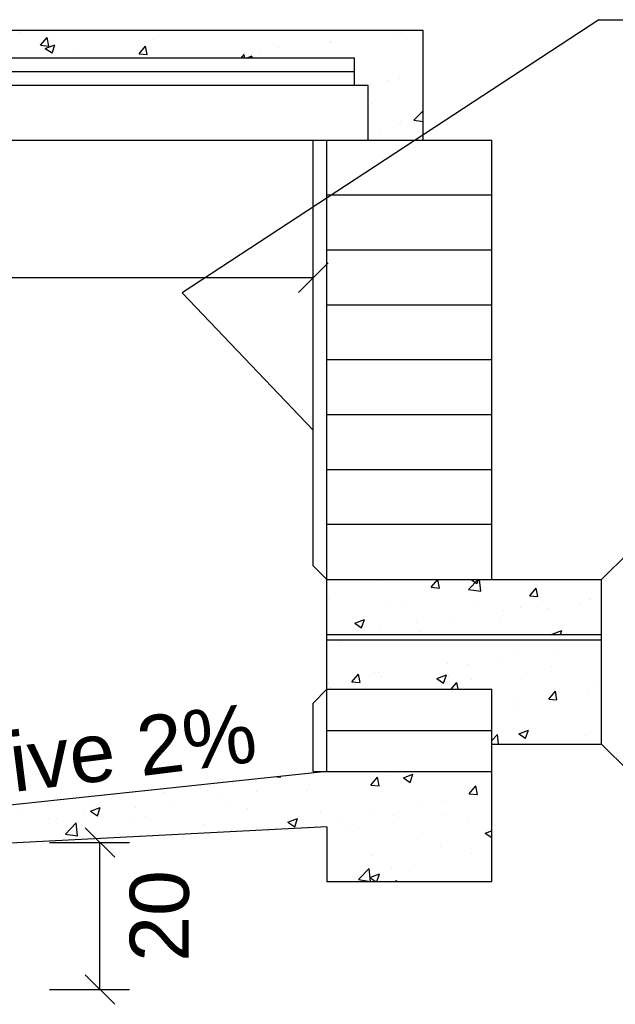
# Model space of a CAD drawing. Header units: millimetres. Extents: x 15 to 133, y 12 to 160.
# Tile 75 of 92: x 120.48 to 121.49, y 17.13 to 18.8. Entities that reach past the tile are written whole.
import ezdxf

# ---------------------------------------------------------------- set-up
doc = ezdxf.new("R2010")
doc.units = ezdxf.units.MM
doc.header["$MEASUREMENT"] = 0
for name, color, linetype, lineweight in [('Cotas -Marco Polo', 1, 'Continuous', 18), ('Layout - Marco Polo', 252, 'Continuous', 25), ('Layout 01 - Marco Polo', 152, 'Continuous', 25), ('Linha de Chamada - Marco Polo', 1, 'Continuous', 25), ('Textos - Marco Polo', 143, 'Continuous', 25)]:
    doc.layers.add(name, color=color, linetype=linetype, lineweight=lineweight)
doc.layers.get('0').off()
doc.styles.add('Textos 1-50 - Marco Polo', font='arial.ttf', dxfattribs={"height": 0.1})
doc.dimstyles.new('Escala 1-50 - Marco Polo', dxfattribs={"dimtxt": 0.1, "dimasz": 0.05, "dimexe": 0.05, "dimexo": 0.05, "dimgap": 0.05, "dimtad": 2, "dimdec": 0, "dimlfac": 100, "dimzin": 0, "dimdsep": 46, "dimtxsty": 'Textos 1-50 - Marco Polo', "dimblk": 'OBLIQUE', "dimcen": 0.05, "dimclrt": 2, "dimadec": 0, "dimazin": 0, "dimtfac": 1, "dimtdec": 0, "dimtix": 1, "dimtmove": 0, "dimatfit": 3, "dimfxl": 0, "dimtolj": 1, "dimtzin": 0, "dimarcsym": 0})

# ---------------------------------------------------------------- blocks, each defined once
blk = doc.blocks.new('_OBLIQUE')
at = {"color": 0, "linetype": 'ByBlock', "lineweight": -2}
blk.add_line((-0.5, -0.5), (0.5, 0.5), dxfattribs=at)
blk = doc.blocks.new('*D19')
at = {"layer": 'Cotas -Marco Polo', "color": 0, "lineweight": -2, "transparency": 16777216}
for p, q in [((119.2555, 18.3171), (119.2555, 18.4121)), ((120.9758, 18.3165), (120.9758, 18.4121)), ((119.2555, 18.3621), (120.9758, 18.3621))]:
    blk.add_line(p, q, dxfattribs=at)
at = {"layer": 'Defpoints', "color": 0, "transparency": 16777216}
for p in [(120.9758, 18.3621), (119.2555, 18.2671), (120.9758, 18.2665)]:
    blk.add_point(p, dxfattribs=at)
at = {"layer": 'Cotas -Marco Polo', "color": 0, "lineweight": -2, "transparency": 16777216, "xscale": 0.05, "yscale": 0.05, "zscale": 0.05, "rotation": 180}
blk.add_blockref('_OBLIQUE', (119.2555, 18.3621), dxfattribs=at)
at = {"layer": 'Cotas -Marco Polo', "color": 0, "lineweight": -2, "transparency": 16777216, "xscale": 0.05, "yscale": 0.05, "zscale": 0.05}
blk.add_blockref('_OBLIQUE', (120.9758, 18.3621), dxfattribs=at)
at = {"layer": 'Cotas -Marco Polo', "color": 2, "transparency": 16777216, "insert": (120.1157, 18.4629), "char_height": 0.1, "attachment_point": 5, "style": 'Textos 1-50 - Marco Polo'}
blk.add_mtext('\\A1;b', dxfattribs=at)
blk = doc.blocks.new('*D20')
at = {"layer": 'Cotas -Marco Polo', "color": 0, "lineweight": -2, "transparency": 16777216}
for p, q in [((120.5293, 17.4052), (120.6647, 17.4052)), ((120.6147, 17.1561), (120.6147, 17.4052)), ((120.5293, 17.1561), (120.6647, 17.1561))]:
    blk.add_line(p, q, dxfattribs=at)
at = {"layer": 'Defpoints', "color": 0, "transparency": 16777216}
for p in [(120.4793, 17.4052), (120.6147, 17.4052), (120.4793, 17.1561)]:
    blk.add_point(p, dxfattribs=at)
at = {"layer": 'Cotas -Marco Polo', "color": 0, "lineweight": -2, "transparency": 16777216, "xscale": 0.05, "yscale": 0.05, "zscale": 0.05}
for p, rotation in [((120.6147, 17.4052), 90), ((120.6147, 17.1561), 270)]:
    blk.add_blockref('_OBLIQUE', p, dxfattribs=dict(at, rotation=rotation))
at = {"layer": 'Cotas -Marco Polo', "color": 2, "transparency": 16777216, "insert": (120.7158, 17.2807), "char_height": 0.1, "attachment_point": 5, "rotation": 90, "style": 'Textos 1-50 - Marco Polo'}
blk.add_mtext('\\A1;20', dxfattribs=at)

msp = doc.modelspace()

# ---------------------------------------------------------------- linework, layer by layer
at = {"layer": 'Layout - Marco Polo'}
for p, q in [((120.4806, 18.7775), (120.4806, 18.7775)), ((120.514, 18.7556), (120.5252, 18.769)), ((120.5279, 18.7544), (120.5253, 18.7689)), ((120.5303, 18.7712), (120.5303, 18.7712)), ((120.7047, 18.7651), (120.7047, 18.7651)), ((121.119, 18.7761), (121.119, 18.7761)), ((121.1251, 18.7763), (121.1251, 18.7763)), ((120.514, 18.7556), (120.5279, 18.7544)), ((120.522, 18.7504), (120.5383, 18.7566)), ((120.522, 18.7504), (120.5336, 18.7426)), ((120.5336, 18.7425), (120.5383, 18.7566)), ((120.6808, 18.741), (120.692, 18.7544)), ((120.6947, 18.7398), (120.692, 18.7544)), ((120.9175, 18.7514), (120.9175, 18.7514)), ((121.0055, 18.7629), (121.0055, 18.7629)), ((121.0057, 18.7599), (121.0057, 18.7599)), ((120.5692, 18.7419), (120.5692, 18.7419)), ((120.6808, 18.741), (120.6947, 18.7398)), ((120.8539, 18.734), (120.8587, 18.7398)), ((120.8598, 18.734), (120.8587, 18.7398)), ((120.8593, 18.7437), (120.8593, 18.7437)), ((120.8621, 18.734), (120.8724, 18.738)), ((120.8711, 18.734), (120.8724, 18.738)), ((120.885, 18.7425), (120.885, 18.7425)), ((121.1222, 18.6989), (121.1222, 18.6989)), ((121.1019, 18.6963), (121.1019, 18.6963)), ((121.0737, 18.6573), (121.0737, 18.6573)), ((121.1463, 18.6287), (121.1618, 18.6448)), ((121.1576, 18.6452), (121.1576, 18.6452)), ((121.1194, 18.6215), (121.1194, 18.6215)), ((121.1227, 18.626), (121.1227, 18.626)), ((121.1463, 18.6287), (121.1618, 18.6263)), ((121.0882, 18.6066), (121.0882, 18.6066)), ((121.0911, 17.8476), (121.0911, 17.8476)), ((121.1755, 17.8375), (121.1865, 17.8507)), ((121.1894, 17.8363), (121.1868, 17.8507)), ((121.2388, 17.8339), (121.2548, 17.8507)), ((121.2429, 17.8507), (121.253, 17.8438)), ((121.2531, 17.8438), (121.2554, 17.8507)), ((121.2595, 17.8307), (121.2572, 17.8507)), ((121.1755, 17.8375), (121.1894, 17.8363)), ((121.2354, 17.8364), (121.2354, 17.8364)), ((121.2388, 17.8339), (121.2595, 17.8307)), ((121.3423, 17.823), (121.3535, 17.8363)), ((121.3562, 17.8217), (121.3535, 17.8363)), ((121.0011, 17.8177), (121.0011, 17.8177)), ((121.3423, 17.823), (121.3562, 17.8217)), ((121.4439, 17.817), (121.4439, 17.817)), ((121.4458, 17.8189), (121.4458, 17.8189)), ((121.0998, 17.8131), (121.0998, 17.8131)), ((121.1252, 17.8125), (121.1252, 17.8125)), ((121.2493, 17.8073), (121.2493, 17.8073)), ((121.2976, 17.7978), (121.2976, 17.7978)), ((121.3265, 17.8026), (121.3265, 17.8026)), ((121.3558, 17.8054), (121.3558, 17.8054)), ((121.3734, 17.802), (121.3734, 17.802)), ((121.4267, 17.8086), (121.4267, 17.8086)), ((121.0462, 17.7767), (121.0624, 17.7829)), ((121.0577, 17.7688), (121.0624, 17.7829)), ((121.2057, 17.7851), (121.2057, 17.7851)), ((121.2911, 17.7854), (121.2911, 17.7854)), ((121.0462, 17.7767), (121.0577, 17.7689)), ((121.0628, 17.7668), (121.0628, 17.7668)), ((121.0883, 17.7703), (121.0883, 17.7703)), ((121.1508, 17.7784), (121.1508, 17.7784)), ((121.3802, 17.758), (121.3965, 17.7643)), ((121.3943, 17.7577), (121.3965, 17.7643)), ((121.0046, 17.7592), (121.0046, 17.7592)), ((121.1555, 17.7621), (121.1555, 17.7621)), ((121.3802, 17.758), (121.3808, 17.7577)), ((121.0199, 17.7388), (121.0199, 17.7388)), ((121.443, 17.7415), (121.443, 17.7415)), ((121.2947, 17.7137), (121.2947, 17.7137)), ((121.3236, 17.7252), (121.3236, 17.7252)), ((121.3827, 17.7253), (121.3827, 17.7253)), ((121.2029, 17.7078), (121.2029, 17.7078)), ((121.2365, 17.7061), (121.2365, 17.7061)), ((121.3799, 17.704), (121.3799, 17.704)), ((121.041, 17.6773), (121.0523, 17.6906)), ((121.055, 17.676), (121.0523, 17.6906)), ((121.0799, 17.6937), (121.0799, 17.6937)), ((121.0855, 17.6929), (121.0855, 17.6929)), ((121.0897, 17.6867), (121.0897, 17.6867)), ((121.1849, 17.6831), (121.2012, 17.6893)), ((121.1849, 17.6831), (121.1965, 17.6753)), ((121.1965, 17.6752), (121.2012, 17.6893)), ((121.204, 17.6885), (121.204, 17.6885)), ((121.2443, 17.6807), (121.2443, 17.6807)), ((121.3281, 17.6832), (121.3281, 17.6832)), ((121.0016, 17.6752), (121.0016, 17.6752)), ((121.0048, 17.6677), (121.0048, 17.6677)), ((121.041, 17.6773), (121.0549, 17.6761)), ((121.2095, 17.6647), (121.219, 17.676)), ((121.2211, 17.6647), (121.219, 17.676)), ((121.4402, 17.6642), (121.4402, 17.6642)), ((121.4522, 17.678), (121.4522, 17.678)), ((121.3208, 17.6478), (121.3208, 17.6478)), ((121.3745, 17.6481), (121.3857, 17.6614)), ((121.3745, 17.6481), (121.3884, 17.6469)), ((121.3771, 17.652), (121.3771, 17.652)), ((121.3884, 17.6469), (121.3857, 17.6614)), ((121.3216, 17.6336), (121.3216, 17.6336)), ((121.278, 17.5777), (121.2877, 17.5879)), ((121.2896, 17.5717), (121.2877, 17.5879)), ((121.3237, 17.5895), (121.34, 17.5957)), ((121.3237, 17.5895), (121.3352, 17.5817)), ((121.3353, 17.5817), (121.34, 17.5957)), ((121.4374, 17.5868), (121.4374, 17.5868)), ((120.9145, 17.5163), (120.9205, 17.5158)), ((120.9205, 17.5158), (120.9203, 17.5169)), ((121.0733, 17.5024), (121.0845, 17.5158)), ((121.0872, 17.5012), (121.0845, 17.5157)), ((121.0991, 17.5188), (121.0991, 17.5188)), ((121.1142, 17.5227), (121.1142, 17.5227)), ((121.1284, 17.5145), (121.1446, 17.5207)), ((121.1284, 17.5145), (121.1399, 17.5067)), ((121.1399, 17.5067), (121.1446, 17.5207)), ((120.8397, 17.5043), (120.8397, 17.5043)), ((120.9673, 17.5034), (120.9673, 17.5034)), ((121.0733, 17.5024), (121.0872, 17.5012)), ((121.24, 17.4878), (121.2512, 17.5012)), ((121.2539, 17.4866), (121.2513, 17.5012)), ((120.7223, 17.4894), (120.7223, 17.4894)), ((120.8211, 17.4841), (120.8211, 17.4841)), ((120.8793, 17.4918), (120.8793, 17.4918)), ((120.9636, 17.4955), (120.9636, 17.4955)), ((121.24, 17.4878), (121.2539, 17.4866)), ((120.5989, 17.4581), (120.6152, 17.4644)), ((120.603, 17.473), (120.603, 17.473)), ((120.6105, 17.4503), (120.6152, 17.4644)), ((120.6161, 17.4725), (120.6161, 17.4725)), ((120.6743, 17.4648), (120.6743, 17.4648)), ((120.7402, 17.4672), (120.7402, 17.4672)), ((120.828, 17.4722), (120.828, 17.4722)), ((121.1548, 17.4677), (121.1548, 17.4677)), ((121.1944, 17.4756), (121.1944, 17.4756)), ((120.4822, 17.4556), (120.4822, 17.4556)), ((120.541, 17.4465), (120.541, 17.4465)), ((120.5862, 17.4532), (120.5862, 17.4532)), ((120.5989, 17.4581), (120.6105, 17.4503)), ((120.6924, 17.449), (120.6924, 17.449)), ((120.8643, 17.462), (120.8643, 17.462)), ((120.9884, 17.4568), (120.9884, 17.4568)), ((121.077, 17.4607), (121.077, 17.4607)), ((121.1125, 17.4515), (121.1125, 17.4515)), ((121.1992, 17.4503), (121.1992, 17.4503)), ((120.528, 17.4455), (120.528, 17.4455)), ((120.5561, 17.4195), (120.5742, 17.4384)), ((120.5768, 17.4163), (120.5742, 17.4384)), ((120.6651, 17.4413), (120.6651, 17.4413)), ((120.7892, 17.436), (120.7892, 17.436)), ((120.9133, 17.4308), (120.9133, 17.4308)), ((120.933, 17.4395), (120.9493, 17.4458)), ((120.933, 17.4395), (120.9446, 17.4317)), ((120.9446, 17.4317), (120.9493, 17.4457)), ((120.9576, 17.4443), (120.9576, 17.4443)), ((121.0193, 17.4445), (121.0193, 17.4445)), ((121.053, 17.431), (121.053, 17.431)), ((121.1112, 17.4387), (121.1112, 17.4387)), ((121.2366, 17.4463), (121.2366, 17.4463)), ((120.5561, 17.4195), (120.5768, 17.4163)), ((120.5568, 17.4257), (120.5568, 17.4257)), ((120.8369, 17.4269), (120.8369, 17.4269)), ((121.0374, 17.4255), (121.0374, 17.4255)), ((121.1615, 17.4203), (121.1615, 17.4203)), ((121.2671, 17.4209), (121.278, 17.4251)), ((121.2671, 17.4209), (121.278, 17.4136)), ((121.1916, 17.3982), (121.1916, 17.3982)), ((121.0742, 17.3833), (121.0742, 17.3833)), ((121.2436, 17.3864), (121.2436, 17.3864)), ((121.108, 17.3631), (121.108, 17.3631)), ((121.05, 17.347), (121.05, 17.347)), ((121.0523, 17.3426), (121.0704, 17.3614)), ((121.073, 17.3393), (121.0704, 17.3614)), ((121.0718, 17.3459), (121.0881, 17.3522)), ((121.0837, 17.3392), (121.0881, 17.3521)), ((121.1381, 17.3586), (121.1381, 17.3586)), ((121.0523, 17.3426), (121.073, 17.3393)), ((121.0718, 17.3459), (121.0817, 17.3392)), ((121.1154, 17.3392), (121.1168, 17.3409)), ((121.1171, 17.3392), (121.1168, 17.3409))]:
    msp.add_line(p, q, dxfattribs=at)
at = {"layer": 'Layout 01 - Marco Polo'}
for p, q in [((121.1618, 18.7805), (120.1157, 18.7805)), ((121.1618, 18.5946), (121.1618, 18.7805)), ((121.0455, 18.734), (120.2086, 18.734)), ((121.0455, 18.6875), (121.0455, 18.734)), ((121.0455, 18.7108), (120.1157, 18.7108)), ((121.0688, 18.6875), (120.1157, 18.6875)), ((121.0688, 18.5946), (121.0688, 18.6875)), ((121.278, 18.5946), (120.1157, 18.5946)), ((120.9758, 17.8739), (120.9758, 18.5946)), ((120.999, 17.5252), (120.999, 18.5946)), ((121.278, 17.8507), (121.278, 18.5946)), ((121.278, 18.5016), (120.999, 18.5016)), ((121.278, 18.4086), (120.999, 18.4086)), ((121.278, 18.3156), (120.999, 18.3156)), ((121.278, 18.2226), (120.999, 18.2226)), ((121.278, 18.1296), (120.999, 18.1296)), ((121.278, 18.0366), (120.999, 18.0366)), ((121.278, 17.9437), (120.999, 17.9437)), ((121.464, 17.8507), (121.5105, 17.8972)), ((120.999, 17.8507), (120.9758, 17.8739)), ((120.999, 17.8507), (121.464, 17.8507)), ((121.464, 17.5717), (121.464, 17.8507)), ((120.999, 17.7577), (121.464, 17.7577)), ((120.999, 17.7484), (121.464, 17.7484)), ((120.999, 17.6647), (120.9758, 17.6414)), ((120.999, 17.6647), (121.278, 17.6647)), ((121.278, 17.3392), (121.278, 17.6647)), ((120.9758, 17.5252), (120.9758, 17.6414)), ((120.999, 17.5949), (121.278, 17.5949)), ((121.278, 17.5717), (121.464, 17.5717)), ((121.464, 17.5717), (121.5105, 17.5252)), ((120.999, 17.5252), (120.1621, 17.4371)), ((120.9758, 17.5252), (121.278, 17.5252)), ((120.999, 17.4317), (120.1621, 17.3882)), ((120.999, 17.4317), (120.999, 17.3392)), ((120.999, 17.3392), (121.278, 17.3392))]:
    msp.add_line(p, q, dxfattribs=at)
at = {"layer": 'Linha de Chamada - Marco Polo'}
for p, q in [((121.4596, 18.799), (120.7539, 18.3362)), ((121.4596, 18.799), (122.4447, 18.799)), ((120.7539, 18.3362), (120.9758, 18.1037))]:
    msp.add_line(p, q, dxfattribs=at)

# ---------------------------------------------------------------- texts
at = {"layer": 'Textos - Marco Polo', "style": 'Textos 1-50 - Marco Polo'}
msp.add_text('Declive 2%', height=0.1, rotation=7.1013, dxfattribs=at).set_placement((120.1911, 17.4561))

# ---------------------------------------------------------------- dimensions: what is measured, and where the dimension line sits
at = {"layer": 'Cotas -Marco Polo'}
dim = msp.add_linear_dim(base=(120.9758, 18.3621), p1=(119.2555, 18.2671), p2=(120.9758, 18.2665), text='b', dimstyle='Escala 1-50 - Marco Polo', dxfattribs=at)
dim.commit()
dim.dimension.update_dxf_attribs({"geometry": '*D19', "text_midpoint": (120.1157, 18.4629)})
dim = msp.add_linear_dim(base=(120.6147, 17.4052), p1=(120.4793, 17.1561), p2=(120.4793, 17.4052), angle=90, text='20', dimstyle='Escala 1-50 - Marco Polo', dxfattribs=at)
dim.commit()
dim.dimension.update_dxf_attribs({"geometry": '*D20', "text_midpoint": (120.7158, 17.2807)})

doc.saveas('drawing.dxf')
